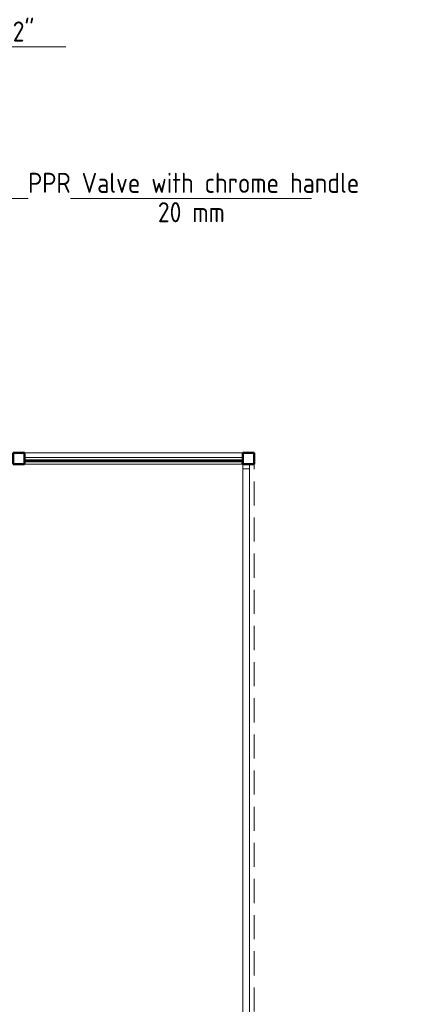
# Model space of a CAD drawing. Header units: millimetres. Extents: x -7237 to 20224, y 4737 to 43478.
# Tile 88 of 88: x 17760 to 20224, y 37044 to 43173. Entities that reach past the tile are written whole.
import ezdxf

# ---------------------------------------------------------------- set-up
doc = ezdxf.new("R2010")
doc.units = ezdxf.units.MM
doc.linetypes.add('ADSK_Штриховая_ш3 п1_5', pattern=[225, 150, -75])
for name, color, linetype, lineweight in [('A-COLS-____-MCUT', 52, 'Continuous', 50), ('A-COLS-____-OTLN', 52, 'Continuous', 20), ('A-DETL-____-MBND', 5, 'ADSK_Штриховая_ш3 п1_5', 20), ('A-GENM-____-OTLN', 13, 'Continuous', 20), ('A-PART-____-OTLN', 2, 'Continuous', 20), ('A-WALL-____-MCUT', 113, 'Continuous', 50), ('A-WALL-____-OTLN', 113, 'Continuous', 20), ('P-PIPE-____-IDEN', 2, 'Continuous', 20), ('Ограждение', 7, 'Continuous', 20)]:
    doc.layers.add(name, color=color, linetype=linetype, lineweight=lineweight)
doc.styles.add('GOST Common_1', font='GOST_Common.ttf', dxfattribs={"width": 0.9, "height": 125})

# ---------------------------------------------------------------- blocks, each defined once
blk = doc.blocks.new('Прямая форма - 83 new-609495-В_Этаж 02_Водопровод')
at = {"layer": 'A-WALL-____-MCUT', "color": 53}
for p, q in [((1426.1, 2.5), (66.1, 2.5)), ((66.1, 2.5), (66.1, -2.5)), ((1426.1, -2.5), (1426.1, 2.5)), ((66.1, -2.5), (1426.1, -2.5))]:
    blk.add_line(p, q, dxfattribs=at)
blk = doc.blocks.new('Прямая форма - SW - 011-609496-В_Этаж 02_Водопровод')
blk.add_blockref('Прямая форма - 83 new-609495-В_Этаж 02_Водопровод', (0, 0))
blk = doc.blocks.new('Прямая форма - 83 new-609566-В_Этаж 02_Водопровод')
at = {"layer": 'A-GENM-____-OTLN', "lineweight": 9}
blk.add_line((-1360, 0), (0, 0), dxfattribs=at)
blk = doc.blocks.new('Прямая форма - SLA - 049-609567-В_Этаж 02_Водопровод')
blk.add_blockref('Прямая форма - 83 new-609566-В_Этаж 02_Водопровод', (0, 0))
blk = doc.blocks.new('Прямая форма - 83 new-609868-В_Этаж 02_Водопровод')
at = {"layer": 'A-COLS-____-MCUT', "color": 53}
for p, q in [((35, 35), (-35, 35)), ((-35, 35), (-35, -35)), ((35, -35), (35, 35)), ((-35, -35), (35, -35))]:
    blk.add_line(p, q, dxfattribs=at)
blk = doc.blocks.new('Прямая форма - CRE - 003-609869-В_Этаж 02_Водопровод')
blk.add_blockref('Прямая форма - 83 new-609868-В_Этаж 02_Водопровод', (0, 0))
blk = doc.blocks.new('Прямая форма - 83 new-609947-В_Этаж 02_Водопровод')
at = {"layer": 'Ограждение', "color": 253}
blk.add_line((5070, 4931.4), (5070, 4927.7), dxfattribs=at)
blk = doc.blocks.new('Прямая форма - Steel - Structural-609948-В_Этаж 02_Водопровод')
blk.add_blockref('Прямая форма - 83 new-609947-В_Этаж 02_Водопровод', (0, 0))
blk = doc.blocks.new('Прямая форма - 83 new-609949-В_Этаж 02_Водопровод')
at = {"layer": 'Ограждение', "color": 253}
for p, q in [((5025.2, 4954.2), (5026.3, 4971.4)), ((5026.3, 4971.4), (5030, 4970.9)), ((5023.7, 4931.4), (5024.9, 4949.2)), ((5023.7, 4931.4), (5026.2, 4931)), ((5026.2, 4931), (5027.4, 4930.5)), ((5027.4, 4930.5), (5028.4, 4929.8)), ((5028.4, 4929.8), (5029.2, 4928.8)), ((5029.2, 4928.8), (5029.7, 4927.6)), ((5029.7, 4927.6), (5030, 4925)), ((5030, 4925), (5030, 4901.4)), ((5070, 4927.7), (5069.5, 4931.4)), ((5070, 4901.4), (5070, 4927.7)), ((5030, 4901.4), (5070, 4901.4))]:
    blk.add_line(p, q, dxfattribs=at)
blk = doc.blocks.new('Прямая форма - Steel - Structural-609950-В_Этаж 02_Водопровод')
blk.add_blockref('Прямая форма - 83 new-609949-В_Этаж 02_Водопровод', (0, 0))
blk = doc.blocks.new('Прямая форма - 83 new-609981-В_Этаж 02_Водопровод')
at = {"layer": 'Ограждение', "color": 253}
for p, q in [((5026.3, 4971.4), (3670, 4971.4)), ((5025.2, 4954.2), (5026.3, 4971.4)), ((3670, 4931.4), (5023.7, 4931.4)), ((5023.7, 4931.4), (5024.9, 4949.2))]:
    blk.add_line(p, q, dxfattribs=at)
blk = doc.blocks.new('Прямая форма - Steel - Structural-609982-В_Этаж 02_Водопровод')
blk.add_blockref('Прямая форма - 83 new-609981-В_Этаж 02_Водопровод', (0, 0))
blk = doc.blocks.new('Прямая форма - 83 new-610023-В_Этаж 02_Водопровод')
at = {"layer": 'Ограждение', "color": 253}
for p, q in [((5030, 4901.4), (5070, 4901.4)), ((5030, 4901.4), (5030, -1626.4)), ((5070, 4901.4), (5070, -1626.4))]:
    blk.add_line(p, q, dxfattribs=at)
blk = doc.blocks.new('Прямая форма - Steel - Structural-610024-В_Этаж 02_Водопровод')
blk.add_blockref('Прямая форма - 83 new-610023-В_Этаж 02_Водопровод', (0, 0))
blk = doc.blocks.new('Прямая форма - RAILING - 009-610031-В_Этаж 02_Водопровод')
for name in ['Прямая форма - Steel - Structural-609982-В_Этаж 02_Водопровод', 'Прямая форма - Steel - Structural-609950-В_Этаж 02_Водопровод', 'Прямая форма - Steel - Structural-609948-В_Этаж 02_Водопровод', 'Прямая форма - Steel - Structural-610024-В_Этаж 02_Водопровод']:
    blk.add_blockref(name, (0, 0))
blk = doc.blocks.new('Family - 83 new-610126-В_Этаж 02_Водопровод')
at = {"layer": 'A-PART-____-OTLN', "color": 253}
blk.add_line((5070, 4931.4), (5070, 4927.7), dxfattribs=at)
blk = doc.blocks.new('Family - Steel - Structural-610127-В_Этаж 02_Водопровод')
blk.add_blockref('Family - 83 new-610126-В_Этаж 02_Водопровод', (0, 0))
blk = doc.blocks.new('Family - 83 new-610129-В_Этаж 02_Водопровод')
at = {"layer": 'A-PART-____-OTLN', "color": 253}
for p, q in [((5025.2, 4954.2), (5026.3, 4971.4)), ((5026.3, 4971.4), (5030, 4970.9)), ((5023.7, 4931.4), (5024.9, 4949.2)), ((5023.7, 4931.4), (5026.2, 4931)), ((5026.2, 4931), (5027.4, 4930.5)), ((5027.4, 4930.5), (5028.4, 4929.8)), ((5028.4, 4929.8), (5029.2, 4928.8)), ((5029.2, 4928.8), (5029.7, 4927.6)), ((5029.7, 4927.6), (5030, 4925)), ((5030, 4925), (5030, 4901.4)), ((5070, 4927.7), (5069.5, 4931.4)), ((5070, 4901.4), (5070, 4927.7)), ((5030, 4901.4), (5070, 4901.4))]:
    blk.add_line(p, q, dxfattribs=at)
blk = doc.blocks.new('Family - Steel - Structural-610130-В_Этаж 02_Водопровод')
blk.add_blockref('Family - 83 new-610129-В_Этаж 02_Водопровод', (0, 0))
blk = doc.blocks.new('Family - 83 new-610177-В_Этаж 02_Водопровод')
at = {"layer": 'A-PART-____-OTLN', "color": 253}
for p, q in [((5026.3, 4971.4), (3670, 4971.4)), ((5025.2, 4954.2), (5026.3, 4971.4)), ((3670, 4931.4), (5023.7, 4931.4)), ((5023.7, 4931.4), (5024.9, 4949.2))]:
    blk.add_line(p, q, dxfattribs=at)
blk = doc.blocks.new('Family - Steel - Structural-610178-В_Этаж 02_Водопровод')
blk.add_blockref('Family - 83 new-610177-В_Этаж 02_Водопровод', (0, 0))
blk = doc.blocks.new('Family - 83 new-610240-В_Этаж 02_Водопровод')
at = {"layer": 'A-PART-____-OTLN', "color": 253}
for p, q in [((5030, 4901.4), (5070, 4901.4)), ((5030, 4901.4), (5030, -1626.4)), ((5070, 4901.4), (5070, -1626.4))]:
    blk.add_line(p, q, dxfattribs=at)
blk = doc.blocks.new('Family - Steel - Structural-610241-В_Этаж 02_Водопровод')
blk.add_blockref('Family - 83 new-610240-В_Этаж 02_Водопровод', (0, 0))
blk = doc.blocks.new('Прямая форма - 83 new-610268-В_Этаж 02_Водопровод')
at = {"layer": 'A-DETL-____-MBND', "color": 253}
blk.add_line((12300, 70), (12300, 6627.8), dxfattribs=at)
blk = doc.blocks.new('Прямая форма - SLA - 011-610269-В_Этаж 02_Водопровод')
blk.add_blockref('Прямая форма - 83 new-610268-В_Этаж 02_Водопровод', (0, 0))
blk = doc.blocks.new('Прямая форма - 83 new-610892-В_Этаж 02_Водопровод')
at = {"layer": 'A-COLS-____-MCUT', "color": 53}
for p, q in [((35, 35), (-35, 35)), ((-35, 35), (-35, -35)), ((35, -35), (35, 35)), ((-35, -35), (35, -35))]:
    blk.add_line(p, q, dxfattribs=at)
blk = doc.blocks.new('Прямая форма - CRE - 003-610893-В_Этаж 02_Водопровод')
blk.add_blockref('Прямая форма - 83 new-610892-В_Этаж 02_Водопровод', (0, 0))
blk = doc.blocks.new('83 new_ifc_RVT-1-В_Этаж 02_Водопровод')
at = {"layer": 'A-COLS-____-OTLN', "color": 253, "lineweight": 20}
for name, p in [('Прямая форма - CRE - 003-609869-В_Этаж 02_Водопровод', (30245.3, 40442.2)), ('Прямая форма - CRE - 003-610893-В_Этаж 02_Водопровод', (31675.3, 40442.2))]:
    blk.add_blockref(name, p, dxfattribs=at)
at = {"layer": 'A-GENM-____-OTLN', "color": 253, "lineweight": 20}
for name, p in [('Прямая форма - SLA - 011-610269-В_Этаж 02_Водопровод', (19410.3, 33779.4)), ('Прямая форма - SLA - 049-609567-В_Этаж 02_Водопровод', (31640.3, 40477.2))]:
    blk.add_blockref(name, p, dxfattribs=at)
at = {"layer": 'A-PART-____-OTLN', "color": 253, "lineweight": 20}
for name in ['Family - Steel - Structural-610178-В_Этаж 02_Водопровод', 'Family - Steel - Structural-610130-В_Этаж 02_Водопровод', 'Family - Steel - Structural-610127-В_Этаж 02_Водопровод', 'Family - Steel - Structural-610241-В_Этаж 02_Водопровод']:
    blk.add_blockref(name, (26610.3, 35475.8), dxfattribs=at)
at = {"layer": 'A-WALL-____-OTLN', "color": 253, "lineweight": 20}
blk.add_blockref('Прямая форма - SW - 011-609496-В_Этаж 02_Водопровод', (30214.2, 40427.5), dxfattribs=at)
at = {"layer": 'Ограждение', "color": 253, "lineweight": 20}
blk.add_blockref('Прямая форма - RAILING - 009-610031-В_Этаж 02_Водопровод', (26610.3, 35475.8), dxfattribs=at)
blk = doc.blocks.new('ADSK_M_Арматура трубопроводов - ADSK_Наименование_Диаметр условный_30-1610245-В_Этаж 02_Водопровод')
at = {"layer": 'P-PIPE-____-IDEN'}
blk.add_line((-15, 0), (15, 0), dxfattribs=at)

msp = doc.modelspace()

# ---------------------------------------------------------------- linework, layer by layer
at = {"layer": 'P-PIPE-____-IDEN'}
msp.add_line((17613.7, 42061.4), (17812.1, 42061.4), dxfattribs=at)
msp.add_line((17613.7, 42061.4), (17812.1, 42061.4), dxfattribs=at)

# ---------------------------------------------------------------- block references
at = {"lineweight": 9}
msp.add_blockref('83 new_ifc_RVT-1-В_Этаж 02_Водопровод', (-12490.1, 0), dxfattribs=at)
at = {"layer": 'P-PIPE-____-IDEN', "xscale": 49.99999999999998, "yscale": 49.99999999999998, "zscale": 49.99999999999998}
for p in [(17297.3, 43003.8), (18826.3, 42061.4)]:
    msp.add_blockref('ADSK_M_Арматура трубопроводов - ADSK_Наименование_Диаметр условный_30-1610245-В_Этаж 02_Водопровод', p, dxfattribs=at)

# ---------------------------------------------------------------- texts
at = {"layer": 'P-PIPE-____-IDEN', "lineweight": 9, "char_height": 125, "attachment_point": 1, "style": 'GOST Common_1'}
for s, insert, width in [('Angle valve 1/2"', (16733.9, 43162.7), 1352.848), ('PPR Valve with chrome handle', (17812.1, 42220.3), 2445.949), ('20 mm', (18620.3, 42037.6), 487.025)]:
    msp.add_mtext(s, dxfattribs=dict(at, insert=insert, width=width))

doc.saveas('drawing.dxf')
